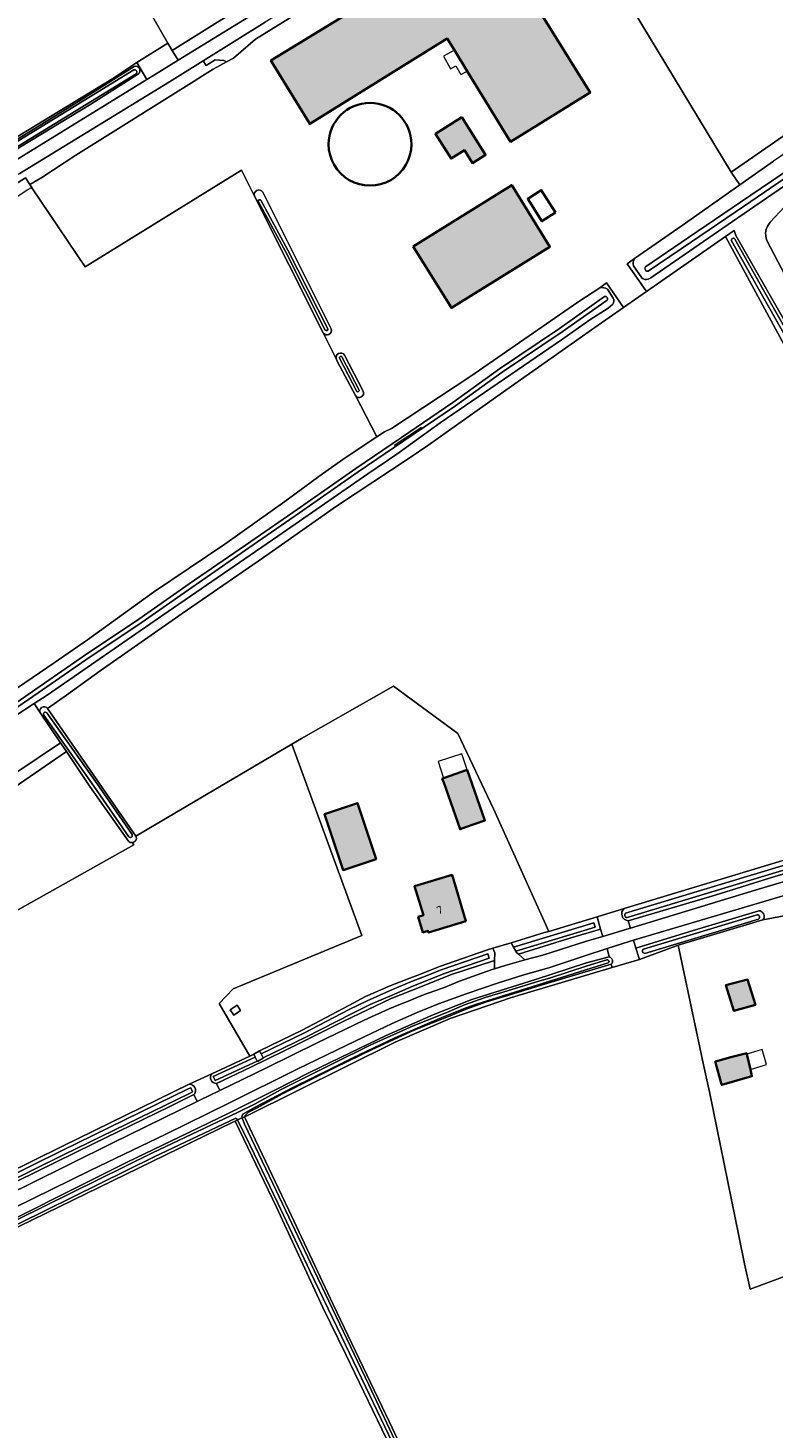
# Model space of a CAD drawing. Header units: metres. Extents: x 200031 to 204075, y 460125 to 464703.
# Tile 9 of 178: x 200628 to 200793, y 462143 to 462452. Entities that reach past the tile are written whole.
import ezdxf
from ezdxf.enums import TextEntityAlignment as Align

# ---------------------------------------------------------------- set-up
doc = ezdxf.new("R2010")
doc.units = ezdxf.units.M
doc.header["$LTSCALE"] = 2
for name, color, linetype, lineweight in [('B-WE-GR-BOS_LOOF-GV', 253, 'Continuous', 13), ('B-WE-GR-GRAS-GV', 253, 'Continuous', 13), ('B-WE-KW-KUNSTWERK_DUIKER-G', 253, 'Continuous', 18), ('B-WE-OG-BEBOUWING-GV', 253, 'Continuous', 35), ('B-WE-OG-BEBOUWING-T18', 253, 'Continuous', 18), ('B-WE-OG-BEBOUWING_LAGE TRAFO-GV', 253, 'Continuous', 18), ('B-WE-OG-BEBOUWING_LUIFEL-GV', 253, 'Continuous', 18), ('B-WE-OG-BEBOUWING_OPSLAGTANK-GV', 253, 'Continuous', 35), ('B-WE-OG-BEBOUWING_SCHUUR-GV', 253, 'Continuous', 35), ('B-WE-OG-TERREIN_CULTUURSCHEIDING-GV', 253, 'Continuous', 18), ('B-WE-OG-TERREIN_ERF-GV', 253, 'Continuous', 18), ('B-WE-OG-TERREIN_ONBEGROEID-GV', 253, 'Continuous', 18), ('B-WE-OG-WATER_SLOOT-GV', 253, 'Continuous', 18), ('B-WE-VH-ONVERHARD-GV', 253, 'Continuous', 18), ('B-WE-VH-VERHARDING_ASFALT-GV', 253, 'Continuous', 18), ('B-WE-VH-VERHARDING_BEDRIJFSVLOERPLAAT-GV', 253, 'Continuous', 18), ('B-WE-VH-VERHARDING_BETON-A', 254, 'Continuous', 25), ('B-WE-VH-VERHARDING_OPEN-GV', 253, 'Continuous', 18)]:
    doc.layers.add(name, color=color, linetype=linetype, lineweight=lineweight)
doc.styles.add('NLCS-ISO-M1000-T18', font='NLCS-ISO.ttf', dxfattribs={"height": 1.8})

msp = doc.modelspace()

# ---------------------------------------------------------------- hatches: boundary and pattern name
at = {"layer": 'B-WE-VH-VERHARDING_BETON-A'}
h = msp.add_hatch(color=256, dxfattribs=at)
h.dxf.hatch_style = 1
h.paths.add_polyline_path([(200729.363, 462455.458), (200721.191, 462468.736), (200682.178, 462444.895), (200690.734, 462430.895), (200721.14, 462449.733), (200722.725, 462447.153), (200725.551, 462442.55), (200735.144, 462426.931), (200752.751, 462437.784), (200738.366, 462460.96)])
h = msp.add_hatch(color=256, dxfattribs=at)
h.dxf.hatch_style = 1
h.paths.add_polyline_path([(200724.34, 462432.352), (200718.538, 462428.689), (200721.992, 462423.218), (200724.94, 462425.079), (200726.744, 462422.223), (200729.598, 462424.025)])
h = msp.add_hatch(color=256, dxfattribs=at)
h.dxf.hatch_style = 1
h.paths.add_polyline_path([(200713.601, 462403.82), (200722.055, 462390.212), (200743.845, 462403.748), (200735.391, 462417.357)])
h = msp.add_hatch(color=256, dxfattribs=at)
h.dxf.hatch_style = 1
h.paths.add_polyline_path([(200720.326, 462286.323), (200720.05, 462286.226), (200720.354, 462285.364), (200723.98, 462275.07), (200725.154, 462275.484), (200729.455, 462276.999), (200725.525, 462288.154)])
h = msp.add_hatch(color=256, dxfattribs=at)
h.dxf.hatch_style = 1
h.paths.add_polyline_path([(200700.332, 462266.772), (200705.412, 462268.452), (200703.152, 462275.284), (200701.327, 462280.805), (200694.024, 462278.389), (200698.11, 462266.037)])
h = msp.add_hatch(color=256, dxfattribs=at)
h.dxf.hatch_style = 1
h.paths.add_polyline_path([(200725.271, 462254.757), (200722.206, 462264.968), (200713.931, 462262.484), (200715.865, 462256.043), (200714.725, 462255.701), (200715.756, 462252.265), (200716.879, 462252.602), (200716.979, 462252.268)])
h = msp.add_hatch(color=256, dxfattribs=at)
h.dxf.hatch_style = 1
h.paths.add_polyline_path([(200789.292, 462236.255), (200787.477, 462241.841), (200782.719, 462240.634), (200784.468, 462234.947)])
h = msp.add_hatch(color=256, dxfattribs=at)
h.dxf.hatch_style = 1
h.paths.add_polyline_path([(200780.463, 462223.541), (200781.703, 462218.95), (200781.806, 462218.584), (200788.493, 462220.475), (200788.127, 462222.015), (200787.329, 462225.37), (200787.282, 462225.567), (200787.049, 462225.531), (200783.789, 462224.67), (200780.395, 462223.774)])

# ---------------------------------------------------------------- linework, layer by layer
at = {"layer": 'B-WE-GR-BOS_LOOF-GV', "flags": 128}
msp.add_lwpolyline([(200635.655, 462294.14), (200631.229, 462300.666), (200629.834, 462302.818), (200621.452, 462297.383), (200603.73, 462285.052), (200581.388, 462269.608), (200573.566, 462264.189), (200568.385, 462260.554), (200561.728, 462257.128), (200556.126, 462254.284), (200549.673, 462251.743), (200543.057, 462249.301), (200537.49, 462246.851), (200532.154, 462244.334), (200524.604, 462240.127), (200518.937, 462237.284), (200516.297, 462235.777), (200518.531, 462232.608), (200527.464, 462219.954), (200531.885, 462223.25), (200544.182, 462231.896), (200569, 462248.735), (200611.111, 462277.71)], close=True, dxfattribs=at)
at = {"layer": 'B-WE-GR-GRAS-GV', "flags": 128}
for points in [[(200590.101, 462415.599), (200593.912, 462408.462), (200594.522, 462408.819), (200594.602, 462408.872), (200601.164, 462412.966), (200647.007, 462440.755), (200652.506, 462444.42), (200659.412, 462448.695), (200641.077, 462480.685), (200675.448, 462501.041), (200678.433, 462495.986), (200717.992, 462524.55), (200708.549, 462551.913), (200713.247, 462577.042), (200714.71, 462580.009), (200717.726, 462581.303), (200738.277, 462594.149), (200756.747, 462609.151), (200768.751, 462620.888), (200768.431, 462621.3)], [(200796.369, 462521.863), (200767.319, 462503.351), (200747.696, 462491.134), (200729.449, 462479.306), (200723.526, 462475.467), (200739.198, 462469.803), (200746.809, 462474.632), (200753.337, 462470.793), (200783.856, 462420.24), (200821.969, 462446.561), (200821.401, 462447.384), (200828.547, 462452.319), (200833.223, 462452.615), (200834.405, 462453.428), (200835.523, 462451.804), (200840.119, 462455.273), (200859.572, 462468.637), (200857.994, 462470.934)], [(200854.079, 462285.263), (200859.812, 462287.046), (200869.158, 462289.643), (200865.66, 462328.584), (200879.209, 462329.46), (200878.252, 462341.486), (200885.11, 462342.031), (200884.64, 462354.252), (200884.014, 462363.42), (200887.155, 462365.686), (200883.515, 462370.729), (200836.955, 462435.239), (200831.957, 462442.163), (200830.029, 462440.897), (200829.002, 462440.097), (200809.331, 462426.59), (200802.03, 462419.336), (200792.543, 462409.162)], [(200792.543, 462409.162), (200802.03, 462419.336), (200809.331, 462426.59), (200784.22, 462409.347), (200766.126, 462396.847), (200765.538, 462396.546)], [(200622.93, 462304.059), (200634.263, 462311.801), (200641.667, 462316.882), (200656.242, 462327.444), (200672.012, 462338.049), (200685.272, 462347.457), (200693.558, 462353.548), (200698.826, 462357.223), (200705.601, 462361.75), (200700.836, 462370.848), (200696.829, 462378.499), (200696.656, 462378.844), (200693.699, 462384.743), (200678.567, 462414.927), (200675.684, 462420.678), (200641.104, 462399.283), (200629.36, 462416.786), (200629.34, 462416.814), (200628.24, 462416.27)], [(200762.559, 462401.118), (200760.9, 462399.964), (200765.159, 462393.847), (200782.648, 462405.999), (200784.569, 462407.321), (200784.947, 462406.219), (200826.244, 462333.941), (200827.761, 462336.578), (200791.789, 462405.108)], [(200798.065, 462377.584), (200782.648, 462405.999), (200765.159, 462393.847), (200760.108, 462390.338), (200753.765, 462385.931), (200734.061, 462372.04), (200716.865, 462359.869), (200712.971, 462357.176), (200696.639, 462346.41), (200680.533, 462335.083), (200662.581, 462322.722), (200644.462, 462310.066), (200636.969, 462304.71), (200632.777, 462301.757), (200652.343, 462273.507), (200686.815, 462293.88), (200688.946, 462295.14), (200709.256, 462306.651), (200723.45, 462296.176), (200731.357, 462279.55), (200743.556, 462252.489), (200754.252, 462255.725), (200760.238, 462257.536), (200804.811, 462271.019)], [(200791.789, 462405.108), (200827.761, 462336.578), (200826.244, 462333.941), (200853.019, 462287.116), (200854.079, 462285.263)], [(200764.153, 462396.854), (200762.313, 462399.55)], [(200632.777, 462301.757), (200636.969, 462304.71), (200644.462, 462310.066), (200662.581, 462322.722), (200680.533, 462335.083), (200696.639, 462346.41), (200712.971, 462357.176), (200716.865, 462359.869), (200734.061, 462372.04), (200753.765, 462385.931), (200760.108, 462390.338), (200756.348, 462395.739), (200754.851, 462394.641)], [(200756.531, 462394.343), (200757.839, 462392.382)], [(200757.74, 462391.083), (200756.692, 462390.159), (200752.69, 462387.565), (200746.394, 462383.216), (200719.539, 462364.847), (200709.991, 462357.955), (200703.589, 462353.575), (200683.721, 462339.784), (200658.311, 462322.362), (200632.702, 462304.678), (200629.834, 462302.818), (200631.229, 462300.666)], [(200651.531, 462272.101), (200651.856, 462271.649), (200597.693, 462241.242), (200590.914, 462237.395), (200586.257, 462234.752), (200591.647, 462223.811), (200577.246, 462216.497), (200592.04, 462183.341), (200636.097, 462205.051), (200664.104, 462218.717), (200669.108, 462221.018), (200677.53, 462224.952), (200670.696, 462236.59), (200673.803, 462239.793), (200702.264, 462251.598), (200686.815, 462293.88), (200652.343, 462273.507)], [(200923.957, 462207.408), (200916.019, 462220.827), (200825.434, 462187.29), (200788.107, 462173.47), (200786.81, 462179.078), (200785.564, 462185.205), (200779.085, 462217.06), (200777.769, 462223.031), (200772.148, 462249.422), (200771.795, 462249.317)], [(200771.795, 462249.317), (200763.649, 462246.314), (200757.589, 462244.509), (200735.356, 462237.885), (200721.769, 462233.25), (200709.637, 462228.05), (200676.968, 462211.837), (200676.298, 462211.505), (200678.02, 462207.909), (200686.07, 462191.027), (200695.96, 462170.072), (200708.278, 462144.23), (200740.957, 462075.225), (200749.449, 462057.697), (200751.004, 462055.092), (200753.274, 462056.177), (200799.419, 462078.2)], [(200596.783, 462075.103), (200602.369, 462063.506), (200610.648, 462045.72), (200614.4, 462037.39), (200625.267, 462042.373), (200660.291, 462059.423), (200688.459, 462072.852), (200712.146, 462084.118), (200729.906, 462092.97), (200730.169, 462092.968), (200712.643, 462130.161), (200698.762, 462158.997), (200693.67, 462169.394), (200683.427, 462191.584), (200674.234, 462210.579), (200673.639, 462210.289), (200623.585, 462185.91), (200564.957, 462157.062), (200561.567, 462155.406), (200560.956, 462156.095)]]:
    msp.add_lwpolyline(points, dxfattribs=at)
at = {"layer": 'B-WE-GR-GRAS-GV'}
for points in [[(200792.543, 462409.162, 0.2989898), (200791.789, 462405.108)], [(200791.789, 462405.108, -0.2989898), (200792.543, 462409.162)], [(200762.313, 462399.55, -0.2548337), (200762.559, 462401.118)], [(200765.538, 462396.546, -0.286064), (200764.153, 462396.854)], [(200754.851, 462394.641, -0.2347403), (200756.531, 462394.343)], [(200757.839, 462392.382, -0.2597445), (200757.74, 462391.083)], [(200631.229, 462300.666, -0.941815), (200632.777, 462301.757)], [(200652.343, 462273.507, -0.5060324), (200651.531, 462272.101)]]:
    msp.add_lwpolyline(points, format="xyb", dxfattribs=at)
at = {"layer": 'B-WE-KW-KUNSTWERK_DUIKER-G', "flags": 128}
msp.add_lwpolyline([(200709.401, 462359.874), (200712.421, 462361.869), (200715.437, 462363.862)], dxfattribs=at)
at = {"layer": 'B-WE-OG-BEBOUWING-GV', "flags": 128}
for points in [[(200729.363, 462455.458), (200721.191, 462468.736), (200682.178, 462444.895), (200690.734, 462430.895), (200721.14, 462449.733), (200722.725, 462447.153), (200725.551, 462442.55), (200735.144, 462426.931), (200752.751, 462437.784), (200738.366, 462460.96)], [(200724.34, 462432.352), (200718.538, 462428.689), (200721.992, 462423.218), (200724.94, 462425.079), (200726.744, 462422.223), (200729.598, 462424.025)], [(200713.601, 462403.82), (200722.055, 462390.212), (200743.845, 462403.748), (200735.391, 462417.357)], [(200720.326, 462286.323), (200720.05, 462286.226), (200720.354, 462285.364), (200723.98, 462275.07), (200725.154, 462275.484), (200729.455, 462276.999), (200725.525, 462288.154)], [(200700.332, 462266.772), (200705.412, 462268.452), (200703.152, 462275.284), (200701.327, 462280.805), (200694.024, 462278.389), (200698.11, 462266.037)], [(200725.271, 462254.757), (200722.206, 462264.968), (200713.931, 462262.484), (200715.865, 462256.043), (200714.725, 462255.701), (200715.756, 462252.265), (200716.879, 462252.602), (200716.979, 462252.268)], [(200789.292, 462236.255), (200787.477, 462241.841), (200782.719, 462240.634), (200784.468, 462234.947)], [(200780.463, 462223.541), (200781.703, 462218.95), (200781.806, 462218.584), (200788.493, 462220.475), (200788.127, 462222.015), (200787.329, 462225.37), (200787.282, 462225.567), (200787.049, 462225.531), (200783.789, 462224.67), (200780.395, 462223.774)]]:
    msp.add_lwpolyline(points, close=True, dxfattribs=at)
at = {"layer": 'B-WE-OG-BEBOUWING_LAGE TRAFO-GV', "flags": 128}
msp.add_lwpolyline([(200674.678, 462236.182), (200673.186, 462235.173), (200673.991, 462233.983), (200675.483, 462234.992)], close=True, dxfattribs=at)
at = {"layer": 'B-WE-OG-BEBOUWING_LUIFEL-GV', "flags": 128}
for points in [[(200724.126, 462441.764), (200725.551, 462442.55), (200722.725, 462447.153), (200720.337, 462445.836), (200721.858, 462443.078), (200723.042, 462443.731)], [(200725.525, 462288.154), (200724.377, 462291.701), (200719.133, 462290), (200720.326, 462286.323)], [(200787.329, 462225.37), (200788.127, 462222.015), (200791.702, 462223.087), (200790.714, 462226.384)]]:
    msp.add_lwpolyline(points, close=True, dxfattribs=at)
at = {"layer": 'B-WE-OG-BEBOUWING_OPSLAGTANK-GV'}
for points in [[(200713.212, 462426.391, 0.9999454), (200694.925, 462426.391)], [(200694.925, 462426.391, 1.0000547), (200713.212, 462426.391)]]:
    msp.add_lwpolyline(points, format="xyb", dxfattribs=at)
at = {"layer": 'B-WE-OG-BEBOUWING_SCHUUR-GV', "flags": 128}
msp.add_lwpolyline([(200745.069, 462411.292), (200741.914, 462416.258), (200738.917, 462414.354), (200742.071, 462409.388)], close=True, dxfattribs=at)
at = {"layer": 'B-WE-OG-TERREIN_CULTUURSCHEIDING-GV', "flags": 128}
for points in [[(200677.285, 462454.516), (200677.16, 462457.499), (200676.03, 462456.829), (200670.339, 462453.373), (200660.379, 462447.133), (200661.69, 462444.952)], [(200529.628, 462361.364), (200530.671, 462359.718), (200535.727, 462362.658), (200568.763, 462382.02), (200592.051, 462396.11), (200600.299, 462401.492), (200619.536, 462413.687), (200627.938, 462418.941), (200628.873, 462417.483), (200631.506, 462419.043), (200639.064, 462423.945), (200665.178, 462440.342), (200667.055, 462441.503), (200669.44, 462442.979), (200672.356, 462444.57), (200671.771, 462444.882), (200669.854, 462445.074), (200667.861, 462443.774), (200667.19, 462444.804), (200659.74, 462440.175), (200626.507, 462419.886), (200625.935, 462419.537), (200586.161, 462395.205), (200557.865, 462378.069)], [(200761.097, 462254.859), (200761.633, 462253.191), (200789.21, 462261.631), (200832.352, 462274.402), (200865.979, 462284.592), (200874.397, 462286.831), (200878.821, 462288.136), (200883.447, 462289.209), (200886.064, 462289.88), (200887.484, 462290.695), (200887.309, 462291.762), (200877.608, 462289.359), (200854.161, 462282.471), (200826.757, 462274.155), (200809.732, 462269.312), (200793.568, 462264.606), (200780.331, 462260.473)], [(200755.035, 462252.982), (200748.223, 462250.996), (200736.864, 462247.49), (200738.307, 462246.177), (200742.292, 462247.258), (200751.932, 462250.299), (200755.498, 462251.361)], [(200670.135, 462218.877), (200670.874, 462217.335), (200681.179, 462222.341), (200692.415, 462227.897), (200702.793, 462232.868), (200708.294, 462235.385), (200710.463, 462236.271), (200712.706, 462237.187), (200714.777, 462238.024), (200716.69, 462238.797), (200720.278, 462240.015), (200723.834, 462241.497), (200727.718, 462242.877), (200730.844, 462243.968), (200731.554, 462244.186), (200731.615, 462246.032), (200721.849, 462242.862), (200715.266, 462240.252), (200708.741, 462237.642), (200698.287, 462232.624), (200688.871, 462227.947), (200677.749, 462222.518)], [(200757.388, 462245.228), (200751.731, 462243.521), (200741.863, 462240.581), (200734.756, 462238.373), (200729.797, 462236.905), (200725.348, 462235.342), (200721.439, 462233.671), (200714.003, 462230.713), (200704.568, 462226.431), (200696.37, 462222.397), (200684.718, 462216.62), (200679.146, 462213.514), (200677.182, 462212.551), (200676.459, 462211.797), (200676.298, 462211.505), (200676.968, 462211.837), (200709.637, 462228.05), (200721.769, 462233.25), (200735.356, 462237.885), (200757.589, 462244.509)], [(200665.113, 462216.485), (200659.701, 462213.756), (200642.857, 462205.573), (200626.25, 462197.404), (200609.906, 462189.406), (200596.121, 462182.69), (200584.636, 462177.099), (200577.065, 462173.526), (200577.751, 462171.569), (200581.377, 462173.346), (200598.083, 462181.615), (200628.692, 462196.568), (200647.111, 462205.676), (200665.835, 462214.885)]]:
    msp.add_lwpolyline(points, close=True, dxfattribs=at)
for points in [[(200652.904, 462441.912), (200642.334, 462435.237), (200626.813, 462425.827), (200621.743, 462422.648), (200609.49, 462415.017), (200594.652, 462406.014), (200595.596, 462404.487), (200618.773, 462418.577), (200654.77, 462440.706), (200652.506, 462444.42), (200647.007, 462440.755), (200601.164, 462412.966), (200594.602, 462408.872), (200594.522, 462408.819), (200593.912, 462408.462), (200593.302, 462408.105), (200593.566, 462407.699), (200597.983, 462410.293), (200619.935, 462423.7), (200640.264, 462436.173), (200651.927, 462443.596)], [(200798.113, 462261.193), (200762.283, 462250.543), (200762.853, 462248.779)], [(200762.853, 462248.779), (200774.537, 462252.399), (200789.988, 462257.057)], [(200790.902, 462255.012), (200800.283, 462256.786), (200800.728, 462256.922)], [(200626.001, 462189.32), (200638.612, 462195.606), (200650.378, 462201.476), (200664.064, 462208.028), (200672.862, 462212.305), (200682.885, 462217.362), (200690.703, 462221.346), (200699.687, 462225.674), (200707.67, 462229.527), (200718.192, 462234.114), (200726.605, 462237.423), (200740.646, 462241.895), (200751.907, 462245.563), (200756.952, 462246.847), (200756.467, 462248.688), (200751.513, 462247.086), (200743.582, 462244.458), (200738.089, 462242.893), (200732.232, 462241.069), (200725.322, 462238.728), (200719.232, 462236.479), (200714.524, 462234.58), (200708.958, 462232.163), (200704.345, 462229.902), (200698.942, 462227.32), (200687.971, 462222.09), (200672.879, 462214.53), (200658.942, 462207.716), (200642.206, 462199.676), (200612.453, 462185.111)]]:
    msp.add_lwpolyline(points, dxfattribs=at)
at = {"layer": 'B-WE-OG-TERREIN_CULTUURSCHEIDING-GV'}
for points in [[(200651.927, 462443.596, -0.821024), (200652.904, 462441.912)], [(200789.988, 462257.057, -0.6278023), (200790.902, 462255.012)]]:
    msp.add_lwpolyline(points, format="xyb", dxfattribs=at)
at = {"layer": 'B-WE-OG-TERREIN_ERF-GV', "flags": 128}
for points in [[(200733.719, 462494.707), (200742.1, 462499.941), (200744.859, 462501.725), (200744.597, 462502.421), (200736.741, 462523.287), (200723.811, 462556.538), (200718.057, 462572.793), (200717.263, 462575.035), (200714.71, 462580.009), (200713.247, 462577.042), (200708.549, 462551.913), (200717.992, 462524.55), (200678.433, 462495.986), (200675.448, 462501.041), (200641.077, 462480.685), (200659.412, 462448.695), (200660.379, 462447.133)], [(200660.379, 462447.133), (200670.339, 462453.373), (200676.03, 462456.829), (200677.16, 462457.499), (200682.068, 462460.407), (200686.991, 462463.32), (200688.666, 462463.905), (200689.011, 462464.171), (200723.098, 462485.881), (200724.512, 462486.737), (200727.013, 462488.252), (200730.991, 462491.867), (200733.334, 462493.849)], [(200700.836, 462370.848), (200705.601, 462361.75), (200707.273, 462362.867), (200708.788, 462363.576), (200726.37, 462375.139), (200749.977, 462391.515), (200754.851, 462394.641), (200756.348, 462395.739), (200760.108, 462390.338), (200765.159, 462393.847), (200760.9, 462399.964), (200762.559, 462401.118), (200773.057, 462408.419), (200785.835, 462417.435), (200783.856, 462420.24), (200753.337, 462470.793), (200746.809, 462474.632), (200739.198, 462469.803), (200723.526, 462475.467), (200723.018, 462476.887), (200722.931, 462477.287), (200700.122, 462462.847), (200678.763, 462449.624)], [(200678.763, 462449.624), (200673.891, 462445.408), (200672.356, 462444.57), (200669.44, 462442.979), (200667.055, 462441.503), (200665.178, 462440.342), (200639.064, 462423.945), (200631.506, 462419.043), (200628.873, 462417.483), (200629.34, 462416.814), (200629.36, 462416.786), (200641.104, 462399.283), (200675.684, 462420.678), (200678.567, 462414.927)], [(200680.355, 462415.823), (200695.496, 462385.621)], [(200693.699, 462384.743), (200696.656, 462378.844)], [(200698.43, 462379.768), (200702.491, 462371.997), (200702.578, 462371.831)], [(200800.283, 462256.786), (200790.902, 462255.012), (200772.148, 462249.422), (200777.769, 462223.031), (200779.085, 462217.06), (200785.564, 462185.205), (200786.81, 462179.078), (200788.107, 462173.47), (200825.434, 462187.29)]]:
    msp.add_lwpolyline(points, dxfattribs=at)
for points in [[(200729.363, 462455.458), (200738.366, 462460.96), (200752.751, 462437.784), (200735.144, 462426.931), (200725.551, 462442.55), (200722.725, 462447.153), (200721.14, 462449.733), (200690.734, 462430.895), (200682.178, 462444.895), (200721.191, 462468.736)], [(200729.598, 462424.025), (200726.744, 462422.223), (200724.94, 462425.079), (200721.992, 462423.218), (200718.538, 462428.689), (200724.34, 462432.352)], [(200713.601, 462403.82), (200735.391, 462417.357), (200743.845, 462403.748), (200722.055, 462390.212)], [(200678.381, 462225.35), (200679.667, 462226.127), (200689.073, 462230.695), (200699.365, 462236.095), (200703.076, 462238.119), (200708.666, 462240.515), (200712.891, 462242.168), (200715.224, 462243.074), (200719.442, 462244.724), (200730.071, 462248.41), (200731.244, 462248.765), (200735.248, 462249.976), (200742.636, 462252.211), (200743.556, 462252.489), (200731.357, 462279.55), (200723.45, 462296.176), (200709.256, 462306.651), (200688.946, 462295.14), (200686.815, 462293.88), (200702.264, 462251.598), (200673.803, 462239.793), (200670.696, 462236.59), (200677.53, 462224.952)], [(200720.354, 462285.364), (200720.05, 462286.226), (200720.326, 462286.323), (200725.525, 462288.154), (200729.455, 462276.999), (200725.154, 462275.484), (200723.98, 462275.07)], [(200700.332, 462266.772), (200698.11, 462266.037), (200694.024, 462278.389), (200701.327, 462280.805), (200703.152, 462275.284), (200705.412, 462268.452)], [(200725.271, 462254.757), (200716.979, 462252.268), (200716.879, 462252.602), (200715.756, 462252.265), (200714.725, 462255.701), (200715.865, 462256.043), (200713.931, 462262.484), (200722.206, 462264.968)], [(200789.292, 462236.255), (200784.468, 462234.947), (200782.719, 462240.634), (200787.477, 462241.841)], [(200674.678, 462236.182), (200675.483, 462234.992), (200673.991, 462233.983), (200673.186, 462235.173)], [(200781.703, 462218.95), (200780.463, 462223.541), (200780.395, 462223.774), (200783.789, 462224.67), (200787.049, 462225.531), (200787.282, 462225.567), (200787.329, 462225.37), (200788.127, 462222.015), (200788.493, 462220.475), (200781.806, 462218.584)]]:
    msp.add_lwpolyline(points, close=True, dxfattribs=at)
at = {"layer": 'B-WE-OG-TERREIN_ERF-GV'}
for points in [[(200694.925, 462426.391, -0.9999454), (200713.212, 462426.391)], [(200713.212, 462426.391, -1.0000547), (200694.925, 462426.391)], [(200678.567, 462414.927, -0.9248656), (200680.355, 462415.823)], [(200695.496, 462385.621, -0.8870744), (200693.699, 462384.743)], [(200696.656, 462378.844, -0.9606873), (200698.43, 462379.768)], [(200702.578, 462371.831, -0.8829784), (200700.836, 462370.848)]]:
    msp.add_lwpolyline(points, format="xyb", dxfattribs=at)
at = {"layer": 'B-WE-OG-TERREIN_ONBEGROEID-GV', "flags": 128}
msp.add_lwpolyline([(200650.676, 462272.422), (200642.184, 462284.513), (200636.955, 462292.223), (200617.3, 462278.741), (200581.334, 462254.274), (200590.914, 462237.395), (200597.693, 462241.242), (200651.856, 462271.649), (200651.531, 462272.101)], dxfattribs=at)
at = {"layer": 'B-WE-OG-TERREIN_ONBEGROEID-GV'}
msp.add_lwpolyline([(200651.531, 462272.101, -0.2405503), (200650.676, 462272.422)], format="xyb", dxfattribs=at)
at = {"layer": 'B-WE-OG-WATER_SLOOT-GV', "flags": 128}
for points in [[(200826.372, 462445.254), (200793.244, 462422.662), (200785.835, 462417.435), (200773.057, 462408.419), (200762.559, 462401.118)], [(200651.927, 462443.596), (200640.264, 462436.173), (200619.935, 462423.7), (200597.983, 462410.293), (200593.566, 462407.699), (200593.46, 462407.637)], [(200594.524, 462407.543), (200595.057, 462407.898), (200602.63, 462412.667), (200651.844, 462442.818)], [(200651.844, 462442.818), (200602.63, 462412.667), (200595.057, 462407.898), (200594.524, 462407.543)], [(200594.606, 462405.986), (200594.652, 462406.014), (200609.49, 462415.017), (200621.743, 462422.648), (200626.813, 462425.827), (200642.334, 462435.237), (200652.904, 462441.912)], [(200652.366, 462441.965), (200603.158, 462411.818), (200594.997, 462406.679)], [(200594.997, 462406.679), (200603.158, 462411.818), (200652.366, 462441.965)], [(200764.925, 462399.282), (200774.474, 462405.761), (200785.973, 462413.605), (200799.651, 462422.901), (200818.076, 462435.689), (200828.253, 462442.604)], [(200828.253, 462442.604), (200818.076, 462435.689), (200799.651, 462422.901), (200785.973, 462413.605), (200774.474, 462405.761), (200764.925, 462399.282)], [(200765.566, 462398.336), (200775.116, 462404.817), (200786.616, 462412.661), (200800.298, 462421.959), (200818.722, 462434.747), (200828.895, 462441.659)], [(200765.538, 462396.546), (200766.126, 462396.847), (200784.22, 462409.347), (200809.331, 462426.59), (200829.002, 462440.097), (200830.029, 462440.897)], [(200800.298, 462421.959), (200786.616, 462412.661), (200775.116, 462404.817), (200765.566, 462398.336)], [(200678.567, 462414.927), (200693.699, 462384.743)], [(200694.194, 462385.35), (200685.362, 462402.67), (200679.396, 462413.696)], [(200679.396, 462413.696), (200685.362, 462402.67), (200694.194, 462385.35)], [(200679.965, 462414.004), (200685.935, 462402.971), (200694.771, 462385.644)], [(200694.771, 462385.644), (200685.935, 462402.971), (200679.965, 462414.004)], [(200695.496, 462385.621), (200680.355, 462415.823)], [(200784.569, 462407.321), (200782.648, 462405.999), (200798.065, 462377.584), (200852.33, 462284.719), (200852.782, 462284.86), (200847.603, 462293.709), (200835.664, 462314.336), (200820.907, 462340.157), (200807.476, 462363.493), (200790.909, 462392.719), (200784.001, 462405.059)], [(200784.709, 462405.455), (200791.616, 462393.117), (200808.18, 462363.896), (200821.611, 462340.561), (200836.367, 462314.741), (200848.304, 462294.117), (200853.577, 462285.107), (200854.079, 462285.263), (200853.019, 462287.116), (200826.244, 462333.941), (200784.947, 462406.219), (200784.569, 462407.321)], [(200784.001, 462405.059), (200790.909, 462392.719), (200807.476, 462363.493), (200820.907, 462340.157), (200835.664, 462314.336), (200847.603, 462293.709), (200852.782, 462284.86)], [(200852.782, 462284.86), (200853.085, 462284.954), (200853.577, 462285.107), (200848.304, 462294.117), (200836.367, 462314.741), (200821.611, 462340.561), (200808.18, 462363.896), (200791.616, 462393.117), (200784.709, 462405.455)], [(200762.313, 462399.55), (200764.153, 462396.854)], [(200572.634, 462266.158), (200578.866, 462270.417), (200589.359, 462277.67), (200597.707, 462283.7), (200608.009, 462290.702), (200619.223, 462298.449), (200630.207, 462305.991), (200641.722, 462313.922), (200652.229, 462320.923), (200664.134, 462329.255), (200677.696, 462338.657), (200687.963, 462345.698), (200700.924, 462354.745), (200711.001, 462361.612), (200722.407, 462369.367), (200732.715, 462376.772), (200745.984, 462385.712), (200755.917, 462392.724)], [(200755.917, 462392.724), (200745.984, 462385.712), (200732.715, 462376.772), (200722.407, 462369.367), (200711.001, 462361.612), (200700.924, 462354.745), (200687.963, 462345.698), (200677.696, 462338.657), (200664.134, 462329.255), (200652.229, 462320.923), (200641.722, 462313.922), (200630.207, 462305.991), (200619.223, 462298.449), (200608.009, 462290.702), (200597.707, 462283.7), (200589.359, 462277.67), (200578.866, 462270.417), (200572.634, 462266.158)], [(200756.451, 462391.968), (200746.509, 462384.951), (200733.243, 462376.012), (200722.937, 462368.608), (200711.521, 462360.847), (200701.449, 462353.984), (200688.49, 462344.937), (200678.221, 462337.895), (200664.663, 462328.496), (200652.751, 462320.159), (200642.241, 462313.156), (200630.731, 462305.229), (200619.748, 462297.687), (200608.532, 462289.939), (200598.238, 462282.942), (200589.894, 462276.914), (200579.39, 462269.654), (200573.152, 462265.391)], [(200573.152, 462265.391), (200579.39, 462269.654), (200589.894, 462276.914), (200598.238, 462282.942), (200608.532, 462289.939), (200619.748, 462297.687), (200630.731, 462305.229), (200642.241, 462313.156), (200652.751, 462320.159), (200664.663, 462328.496), (200678.221, 462337.895), (200688.49, 462344.937), (200701.449, 462353.984), (200711.521, 462360.847), (200722.937, 462368.608), (200733.243, 462376.012), (200746.509, 462384.951), (200756.451, 462391.968)], [(200754.851, 462394.641), (200749.977, 462391.515), (200726.37, 462375.139), (200708.788, 462363.576)], [(200757.839, 462392.382), (200756.531, 462394.343)], [(200621.452, 462297.383), (200629.834, 462302.818), (200632.702, 462304.678), (200658.311, 462322.362), (200683.721, 462339.784), (200703.589, 462353.575), (200709.991, 462357.955), (200719.539, 462364.847), (200746.394, 462383.216), (200752.69, 462387.565), (200756.692, 462390.159), (200757.74, 462391.083)], [(200697.848, 462379.426), (200701.709, 462372.088)], [(200701.709, 462372.088), (200697.848, 462379.426)], [(200702.578, 462371.831), (200702.491, 462371.997), (200698.43, 462379.768)], [(200696.656, 462378.844), (200696.829, 462378.499), (200700.836, 462370.848)], [(200701.162, 462371.8), (200697.301, 462379.138)], [(200697.301, 462379.138), (200701.162, 462371.8)], [(200708.788, 462363.576), (200707.273, 462362.867), (200705.601, 462361.75), (200698.826, 462357.223), (200693.558, 462353.548), (200685.272, 462347.457), (200672.012, 462338.049), (200656.242, 462327.444), (200641.667, 462316.882), (200634.263, 462311.801), (200622.93, 462304.059)], [(200631.229, 462300.666), (200635.655, 462294.14), (200636.955, 462292.223), (200642.184, 462284.513), (200650.676, 462272.422)], [(200650.772, 462273.395), (200643.047, 462284.604), (200631.944, 462300.251)], [(200631.944, 462300.251), (200643.047, 462284.604), (200650.772, 462273.395)], [(200632.646, 462300.749), (200643.753, 462285.097), (200651.481, 462273.884)], [(200651.481, 462273.884), (200643.753, 462285.097), (200632.646, 462300.749)], [(200652.343, 462273.507), (200632.777, 462301.757)], [(200854.641, 462284.425), (200859.812, 462286.033), (200871.959, 462289.629), (200875.911, 462290.788), (200886.131, 462293.457), (200886.348, 462292.48), (200876.178, 462289.824), (200872.242, 462288.67), (200860.102, 462285.076), (200853.382, 462282.986), (200852.188, 462282.605), (200824.012, 462274.125), (200808.995, 462270.075), (200804.953, 462268.897), (200760.871, 462255.562)], [(200760.871, 462255.562), (200804.953, 462268.897), (200808.995, 462270.075), (200824.012, 462274.125), (200852.188, 462282.605), (200853.382, 462282.986), (200860.102, 462285.076), (200872.242, 462288.67), (200876.178, 462289.824), (200886.348, 462292.48), (200886.131, 462293.457), (200875.911, 462290.788), (200871.959, 462289.629), (200859.812, 462286.033), (200854.641, 462284.425)], [(200761.097, 462254.859), (200780.331, 462260.473), (200793.568, 462264.606), (200809.732, 462269.312), (200826.757, 462274.155), (200854.161, 462282.471), (200877.608, 462289.359), (200887.309, 462291.762), (200887.202, 462292.411), (200886.858, 462294.509), (200886.131, 462294.47), (200875.839, 462291.938), (200871.959, 462290.421), (200869.158, 462289.643), (200859.812, 462287.046), (200854.079, 462285.263), (200853.577, 462285.107), (200853.845, 462284.65)], [(200853.005, 462284.479), (200852.782, 462284.86), (200852.33, 462284.719), (200852.22, 462284.685), (200823.876, 462276.249), (200808.86, 462272.199), (200804.811, 462271.019), (200760.238, 462257.536)], [(200760.566, 462256.514), (200804.669, 462269.855), (200808.725, 462271.038), (200823.74, 462275.087), (200852.074, 462283.619), (200852.876, 462283.874)], [(200852.876, 462283.874), (200852.074, 462283.619), (200823.74, 462275.087), (200808.725, 462271.038), (200804.669, 462269.855), (200760.566, 462256.514)], [(200789.988, 462257.057), (200774.537, 462252.399), (200762.853, 462248.779), (200763.057, 462248.146), (200763.365, 462247.195), (200763.649, 462246.314), (200771.795, 462249.317), (200772.148, 462249.422)], [(200764.5, 462248.581), (200789.672, 462256.169)], [(200789.672, 462256.169), (200764.5, 462248.581)], [(200789.961, 462255.212), (200764.813, 462247.631)], [(200764.813, 462247.631), (200789.961, 462255.212)], [(200772.148, 462249.422), (200790.902, 462255.012)], [(200756.952, 462246.847), (200751.907, 462245.563), (200740.646, 462241.895), (200726.605, 462237.423), (200718.192, 462234.114), (200707.67, 462229.527), (200699.687, 462225.674), (200690.703, 462221.346), (200682.885, 462217.362), (200672.862, 462212.305), (200664.064, 462208.028), (200650.378, 462201.476), (200638.612, 462195.606), (200626.001, 462189.32)], [(200670.135, 462218.877), (200677.749, 462222.518), (200688.871, 462227.947), (200698.287, 462232.624), (200708.741, 462237.642), (200715.266, 462240.252), (200721.849, 462242.862), (200731.615, 462246.032), (200731.671, 462247.745), (200731.244, 462248.765), (200730.071, 462248.41), (200719.442, 462244.724), (200715.224, 462243.074), (200712.891, 462242.168), (200708.666, 462240.515), (200703.076, 462238.119), (200699.365, 462236.095), (200689.073, 462230.695), (200679.667, 462226.127), (200679.746, 462225.97), (200680.005, 462225.452), (200689.458, 462230.043), (200699.49, 462235.26), (200703.468, 462237.171), (200709.051, 462239.687), (200713.245, 462241.409), (200715.76, 462242.385), (200719.987, 462244.039), (200730.093, 462247.544), (200730.432, 462246.603), (200720.333, 462243.1), (200716.123, 462241.454), (200713.651, 462240.494)], [(200565.342, 462158.907), (200570.536, 462161.362), (200577.372, 462164.701), (200580.273, 462166.349), (200585.363, 462168.942), (200614.116, 462182.952), (200655.964, 462203.56), (200674.808, 462212.501), (200674.951, 462212.571), (200678.682, 462214.4), (200684.252, 462217.506), (200695.928, 462223.293), (200704.14, 462227.335), (200713.611, 462231.633), (200721.057, 462234.595), (200724.986, 462236.274), (200729.489, 462237.857), (200734.466, 462239.329), (200741.571, 462241.537), (200743.775, 462242.194), (200752.053, 462244.865), (200756.397, 462246.189)], [(200756.397, 462246.189), (200752.053, 462244.865), (200743.775, 462242.194), (200741.571, 462241.537), (200734.466, 462239.329), (200729.489, 462237.857), (200724.986, 462236.274), (200721.057, 462234.595), (200713.611, 462231.633), (200704.14, 462227.335), (200695.928, 462223.293), (200684.252, 462217.506), (200678.682, 462214.4), (200674.951, 462212.571), (200674.808, 462212.501), (200655.964, 462203.56), (200614.116, 462182.952), (200585.363, 462168.942), (200580.273, 462166.349), (200577.372, 462164.701), (200570.536, 462161.362), (200565.342, 462158.907)], [(200756.735, 462245.522), (200750.34, 462243.539), (200736.082, 462239.084), (200727.572, 462236.412), (200725.115, 462235.538), (200719.939, 462233.454), (200709.521, 462228.975), (200700.262, 462224.594), (200695.544, 462222.192), (200687.192, 462218.097), (200678.513, 462213.566), (200675.962, 462212.092)], [(200675.962, 462212.092), (200678.513, 462213.566), (200687.192, 462218.097), (200695.544, 462222.192), (200700.262, 462224.594), (200709.521, 462228.975), (200719.939, 462233.454), (200725.115, 462235.538), (200727.572, 462236.412), (200736.082, 462239.084), (200750.34, 462243.539), (200756.735, 462245.522)], [(200677.182, 462212.551), (200679.146, 462213.514), (200684.718, 462216.62), (200696.37, 462222.397), (200704.568, 462226.431), (200714.003, 462230.713), (200721.439, 462233.671), (200725.348, 462235.342), (200729.797, 462236.905), (200734.756, 462238.373), (200741.863, 462240.581), (200751.731, 462243.521), (200757.388, 462245.228)], [(200713.651, 462240.494), (200709.484, 462238.653), (200704.139, 462236.319), (200700.134, 462234.361), (200689.909, 462229.15), (200680.453, 462224.558), (200680.468, 462224.527), (200680.475, 462224.513), (200679.189, 462223.768), (200679.153, 462223.839), (200669.815, 462219.545), (200669.383, 462220.447), (200678.698, 462224.73), (200678.381, 462225.35), (200677.53, 462224.952), (200669.108, 462221.018)], [(200664.104, 462218.717), (200636.097, 462205.051), (200592.04, 462183.341), (200590.357, 462182.511), (200577.553, 462176.201), (200576.305, 462175.695)], [(200577.065, 462173.526), (200584.636, 462177.099), (200596.121, 462182.69), (200609.906, 462189.406), (200626.25, 462197.404), (200642.857, 462205.573), (200659.701, 462213.756), (200665.113, 462216.485)], [(200665.113, 462216.485), (200665.272, 462216.566)], [(200675.787, 462211.376), (200675.82, 462211.29), (200676.298, 462211.505), (200676.459, 462211.797), (200677.182, 462212.551)], [(200674.401, 462211.201), (200656.4, 462202.66), (200614.556, 462182.054), (200585.783, 462168.034), (200576.45, 462163.28), (200565.623, 462158.168)], [(200565.623, 462158.168), (200576.45, 462163.28), (200585.783, 462168.034), (200614.556, 462182.054), (200656.4, 462202.66), (200674.401, 462211.201)], [(200623.585, 462185.91), (200673.639, 462210.289), (200674.234, 462210.579), (200674.8, 462210.833), (200674.758, 462210.918)], [(200710.77, 462135.957), (200703.956, 462150.088), (200697.737, 462162.989), (200690.869, 462177.382), (200683.635, 462192.591), (200677.547, 462205.186), (200674.8, 462210.833), (200674.234, 462210.579), (200683.427, 462191.584), (200693.67, 462169.394), (200698.762, 462158.997), (200712.643, 462130.161)], [(200674.758, 462210.918), (200674.8, 462210.833), (200675.82, 462211.29), (200675.787, 462211.376)], [(200710.686, 462137.715), (200703.779, 462152.338), (200691.734, 462177.573), (200682.563, 462196.822), (200676.359, 462209.9), (200675.82, 462211.29), (200674.8, 462210.833), (200677.547, 462205.186), (200683.635, 462192.591), (200690.869, 462177.382), (200697.737, 462162.989), (200703.956, 462150.088), (200710.77, 462135.957)]]:
    msp.add_lwpolyline(points, dxfattribs=at)
at = {"layer": 'B-WE-OG-WATER_SLOOT-GV'}
for points in [[(200651.844, 462442.818, -0.8473322), (200652.366, 462441.965)], [(200652.366, 462441.965, 0.8473322), (200651.844, 462442.818)], [(200652.904, 462441.912, 0.821024), (200651.927, 462443.596)], [(200680.355, 462415.823, 0.9248656), (200678.567, 462414.927)], [(200679.396, 462413.696, -0.9192005), (200679.965, 462414.004)], [(200679.965, 462414.004, 0.9192005), (200679.396, 462413.696)], [(200784.001, 462405.059, -0.8755031), (200784.709, 462405.455)], [(200784.709, 462405.455, 0.8755031), (200784.001, 462405.059)], [(200762.559, 462401.118, 0.2548337), (200762.313, 462399.55)], [(200765.566, 462398.336, -0.6692037), (200764.925, 462399.282)], [(200764.925, 462399.282, 0.6692037), (200765.566, 462398.336)], [(200764.153, 462396.854, 0.286064), (200765.538, 462396.546)], [(200756.531, 462394.343, 0.2347403), (200754.851, 462394.641)], [(200755.917, 462392.724, -0.8068594), (200756.451, 462391.968)], [(200756.451, 462391.968, 0.8068594), (200755.917, 462392.724)], [(200757.74, 462391.083, 0.2597445), (200757.839, 462392.382)], [(200693.699, 462384.743, 0.8870744), (200695.496, 462385.621)], [(200694.771, 462385.644, -0.7810979), (200694.194, 462385.35)], [(200694.194, 462385.35, 0.7810979), (200694.771, 462385.644)], [(200698.43, 462379.768, 0.9606873), (200696.656, 462378.844)], [(200697.301, 462379.138, -0.8185222), (200697.848, 462379.426)], [(200697.848, 462379.426, 0.8185222), (200697.301, 462379.138)], [(200700.836, 462370.848, 0.8829784), (200702.578, 462371.831)], [(200701.709, 462372.088, -0.6767394), (200701.162, 462371.8)], [(200701.162, 462371.8, 0.6767394), (200701.709, 462372.088)], [(200632.777, 462301.757, 0.941815), (200631.229, 462300.666)], [(200631.944, 462300.251, -0.9157189), (200632.646, 462300.749)], [(200632.646, 462300.749, 0.9157189), (200631.944, 462300.251)], [(200650.676, 462272.422, 0.2405503), (200651.531, 462272.101)], [(200651.481, 462273.884, -0.9264719), (200650.772, 462273.395)], [(200650.772, 462273.395, 0.9264719), (200651.481, 462273.884)], [(200651.531, 462272.101, 0.5060324), (200652.343, 462273.507)], [(200760.238, 462257.536, 0.6746769), (200761.097, 462254.859)], [(200760.871, 462255.562, -0.699433), (200760.566, 462256.514)], [(200760.566, 462256.514, 0.699433), (200760.871, 462255.562)], [(200789.672, 462256.169, -0.7056651), (200789.961, 462255.212)], [(200789.961, 462255.212, 0.7056651), (200789.672, 462256.169)], [(200790.902, 462255.012, 0.6278023), (200789.988, 462257.057)], [(200757.388, 462245.228, 0.5768175), (200756.952, 462246.847)], [(200764.813, 462247.631, -0.6933334), (200764.5, 462248.581)], [(200764.5, 462248.581, 0.6933334), (200764.813, 462247.631)], [(200756.397, 462246.189, -0.8893438), (200756.735, 462245.522)], [(200756.735, 462245.522, 0.8893438), (200756.397, 462246.189)], [(200665.272, 462216.566, 0.6352377), (200664.104, 462218.717)], [(200669.108, 462221.018, 0.6402079), (200670.135, 462218.877)], [(200674.758, 462210.918, 0.0696298), (200674.401, 462211.201)], [(200674.401, 462211.201, -0.0696298), (200674.758, 462210.918)], [(200675.962, 462212.092, 0.248092), (200675.787, 462211.376)], [(200675.787, 462211.376, -0.248092), (200675.962, 462212.092)]]:
    msp.add_lwpolyline(points, format="xyb", dxfattribs=at)
at = {"layer": 'B-WE-OG-WATER_SLOOT-GV', "flags": 128}
for points in [[(200627.938, 462418.941), (200619.536, 462413.687), (200600.299, 462401.492), (200592.051, 462396.11), (200568.763, 462382.02), (200535.727, 462362.658), (200530.671, 462359.718), (200531.231, 462358.887), (200531.603, 462358.265), (200539.497, 462362.986), (200618.738, 462410.077), (200628.24, 462416.27), (200629.34, 462416.814), (200628.873, 462417.483)], [(200635.655, 462294.14), (200611.111, 462277.71), (200569, 462248.735), (200544.182, 462231.896), (200531.885, 462223.25), (200527.464, 462219.954), (200528.066, 462219.101), (200528.745, 462217.792), (200533.351, 462221.225), (200545.602, 462229.839), (200557.142, 462237.669), (200570.376, 462246.819), (200581.334, 462254.274), (200617.3, 462278.741), (200636.955, 462292.223)], [(200736.28, 462248.123), (200736.395, 462247.917), (200736.864, 462247.49), (200748.223, 462250.996), (200755.035, 462252.982), (200754.252, 462255.725), (200743.556, 462252.489), (200742.636, 462252.211), (200735.248, 462249.976), (200735.782, 462249.017), (200753.546, 462254.391), (200753.831, 462253.432)], [(200736.28, 462248.123), (200753.831, 462253.432), (200753.546, 462254.391), (200735.782, 462249.017)], [(200709.484, 462238.653), (200713.651, 462240.494), (200716.123, 462241.454), (200720.333, 462243.1), (200730.432, 462246.603), (200730.093, 462247.544), (200719.987, 462244.039), (200715.76, 462242.385), (200713.245, 462241.409), (200709.051, 462239.687), (200703.468, 462237.171), (200699.49, 462235.26), (200689.458, 462230.043), (200680.005, 462225.452), (200680.453, 462224.558), (200689.909, 462229.15), (200700.134, 462234.361), (200704.139, 462236.319)], [(200669.815, 462219.545), (200679.153, 462223.839), (200678.698, 462224.73), (200669.383, 462220.447)], [(200664.87, 462217.023), (200664.318, 462216.77), (200636.317, 462203.106), (200576.951, 462173.852), (200576.618, 462174.802), (200635.877, 462204.004), (200663.89, 462217.673), (200664.458, 462217.934)], [(200576.618, 462174.802), (200576.951, 462173.852), (200636.317, 462203.106), (200664.318, 462216.77), (200664.87, 462217.023), (200664.458, 462217.934), (200663.89, 462217.673), (200635.877, 462204.004)], [(200751.265, 462054.483), (200751.004, 462055.092), (200749.449, 462057.697), (200740.957, 462075.225), (200708.278, 462144.23), (200695.96, 462170.072), (200686.07, 462191.027), (200678.02, 462207.909), (200676.298, 462211.505), (200675.82, 462211.29), (200676.359, 462209.9), (200682.563, 462196.822), (200691.734, 462177.573), (200703.779, 462152.338), (200710.686, 462137.715), (200724.192, 462108.906), (200733.086, 462090.081), (200740.159, 462075.151), (200744.287, 462066.329), (200750.224, 462054.01)]]:
    msp.add_lwpolyline(points, close=True, dxfattribs=at)
at = {"layer": 'B-WE-VH-ONVERHARD-GV', "flags": 128}
msp.add_lwpolyline([(200652.506, 462444.42), (200654.77, 462440.706), (200656.405, 462441.711), (200661.69, 462444.952), (200660.379, 462447.133), (200659.412, 462448.695)], close=True, dxfattribs=at)
for points in [[(200760.238, 462257.536), (200754.252, 462255.725), (200755.035, 462252.982), (200755.498, 462251.361), (200761.374, 462253.112), (200761.633, 462253.191)], [(200761.633, 462253.191), (200761.097, 462254.859)], [(200757.388, 462245.228), (200757.589, 462244.509), (200763.649, 462246.314), (200763.365, 462247.195), (200763.057, 462248.146), (200762.853, 462248.779), (200762.283, 462250.543), (200761.319, 462250.257), (200756.467, 462248.688)], [(200756.467, 462248.688), (200756.952, 462246.847)], [(200669.108, 462221.018), (200664.104, 462218.717)], [(200665.272, 462216.566), (200665.113, 462216.485), (200665.835, 462214.885), (200666.287, 462215.107), (200670.874, 462217.335), (200670.135, 462218.877)]]:
    msp.add_lwpolyline(points, dxfattribs=at)
at = {"layer": 'B-WE-VH-ONVERHARD-GV'}
for points in [[(200761.097, 462254.859, -0.6746769), (200760.238, 462257.536)], [(200756.952, 462246.847, -0.5768175), (200757.388, 462245.228)], [(200664.104, 462218.717, -0.6352377), (200665.272, 462216.566)], [(200670.135, 462218.877, -0.6402079), (200669.108, 462221.018)]]:
    msp.add_lwpolyline(points, format="xyb", dxfattribs=at)
at = {"layer": 'B-WE-VH-VERHARDING_ASFALT-GV', "flags": 128}
for points in [[(200677.285, 462454.516), (200661.69, 462444.952), (200656.405, 462441.711), (200654.77, 462440.706), (200618.773, 462418.577)], [(200626.507, 462419.886), (200659.74, 462440.175), (200667.19, 462444.804), (200680.915, 462453.332)], [(200832.352, 462274.402), (200789.21, 462261.631), (200761.633, 462253.191), (200761.374, 462253.112), (200755.498, 462251.361), (200751.932, 462250.299), (200742.292, 462247.258), (200738.307, 462246.177), (200737.588, 462245.982), (200733.97, 462244.928), (200731.554, 462244.186), (200730.844, 462243.968), (200727.718, 462242.877), (200723.834, 462241.497), (200720.278, 462240.015), (200716.69, 462238.797), (200714.777, 462238.024), (200712.706, 462237.187), (200710.463, 462236.271), (200708.294, 462235.385), (200702.793, 462232.868), (200692.415, 462227.897), (200681.179, 462222.341), (200670.874, 462217.335), (200666.287, 462215.107), (200665.835, 462214.885), (200647.111, 462205.676), (200628.692, 462196.568), (200598.083, 462181.615)], [(200612.453, 462185.111), (200642.206, 462199.676), (200658.942, 462207.716), (200672.879, 462214.53), (200687.971, 462222.09), (200698.942, 462227.32), (200704.345, 462229.902), (200708.958, 462232.163), (200714.524, 462234.58), (200719.232, 462236.479), (200725.322, 462238.728), (200732.232, 462241.069), (200738.089, 462242.893), (200743.582, 462244.458), (200751.513, 462247.086), (200756.467, 462248.688), (200761.319, 462250.257), (200762.283, 462250.543), (200798.113, 462261.193)]]:
    msp.add_lwpolyline(points, dxfattribs=at)
at = {"layer": 'B-WE-VH-VERHARDING_BEDRIJFSVLOERPLAAT-GV', "flags": 128}
msp.add_lwpolyline([(200821.969, 462446.561), (200783.856, 462420.24), (200785.835, 462417.435), (200793.244, 462422.662)], dxfattribs=at)
at = {"layer": 'B-WE-VH-VERHARDING_OPEN-GV', "flags": 128}
for points in [[(200722.812, 462477.865), (200722.689, 462478.463), (200722.488, 462479.443), (200721.989, 462479.122), (200721.751, 462478.968), (200693.35, 462461.044), (200680.915, 462453.332), (200667.19, 462444.804), (200667.861, 462443.774), (200669.854, 462445.074), (200671.771, 462444.882), (200672.356, 462444.57), (200673.891, 462445.408), (200678.763, 462449.624), (200700.122, 462462.847), (200722.931, 462477.287)], [(200738.307, 462246.177), (200736.864, 462247.49), (200736.395, 462247.917), (200736.28, 462248.123), (200735.782, 462249.017), (200735.248, 462249.976), (200731.244, 462248.765), (200731.671, 462247.745), (200731.615, 462246.032), (200731.554, 462244.186), (200733.97, 462244.928), (200737.588, 462245.982)], [(200680.005, 462225.452), (200679.746, 462225.97), (200679.667, 462226.127), (200678.381, 462225.35), (200678.698, 462224.73), (200679.153, 462223.839), (200679.189, 462223.768), (200680.475, 462224.513), (200680.468, 462224.527), (200680.453, 462224.558)]]:
    msp.add_lwpolyline(points, close=True, dxfattribs=at)

# ---------------------------------------------------------------- texts
at = {"layer": 'B-WE-OG-BEBOUWING-T18', "style": 'NLCS-ISO-M1000-T18'}
msp.add_text('7', height=1.8, rotation=16.7, dxfattribs=at).set_placement((200719.453, 462257.187), align=Align.MIDDLE)

doc.saveas('drawing.dxf')
